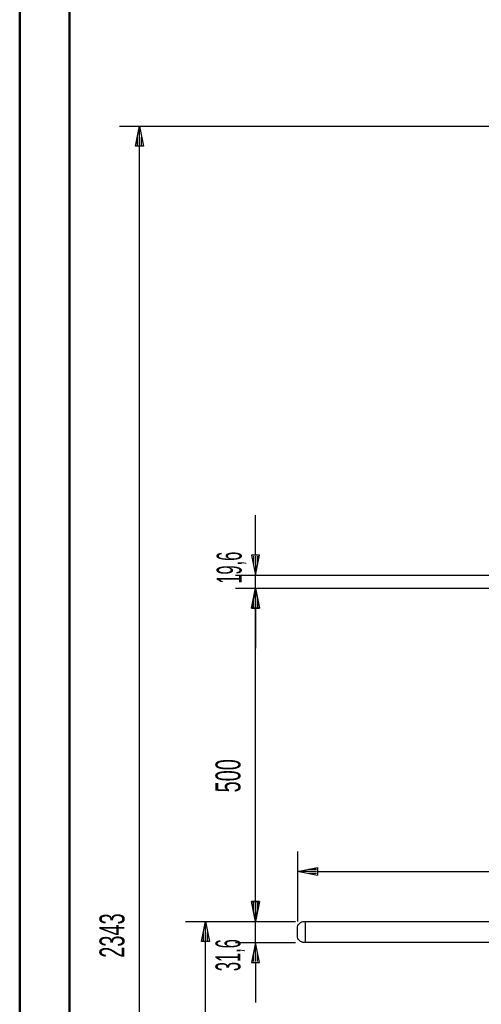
# Model space of a CAD drawing. Extents: x -10367 to -4247, y -676 to 3599.
# Tile 2 of 18: x -10367 to -9674, y 1342 to 2819. Entities that reach past the tile are written whole.
import ezdxf
from ezdxf.enums import TextEntityAlignment as Align

# ---------------------------------------------------------------- set-up
doc = ezdxf.new("R2010")
doc.units = 0
doc.header["$MEASUREMENT"] = 0
doc.layers.get('0').update_dxf_attribs({"linetype": 'CONTINUOUS'})
doc.layers.add('DIM49', color=4, linetype='CONTINUOUS')
doc.layers.add('TXT_DIM49', color=2, linetype='CONTINUOUS')
doc.layers.add('LE_ALL', color=7, linetype='CONTINUOUS', lineweight=50)

# ---------------------------------------------------------------- blocks, each defined once
blk = doc.blocks.new('_D16', base_point=(-9937.7, 1466.6))
at = {"layer": 'DIM49', "color": 1}
for p, q in [((-10117.7, 1466.6), (-9952.7, 1466.6)), ((-10093.7, 1436.6), (-10087.7, 1466.6)), ((-10087.7, 1466.6), (-10081.7, 1436.6)), ((-10087.7, 1438.1), (-10087.7, 1465.1)), ((-10090.7, 1438.1), (-10090.7, 1450.1)), ((-10084.7, 1438.1), (-10084.7, 1450.1)), ((-10081.7, 1436.6), (-10093.7, 1436.6)), ((-10087.7, 346.6), (-10087.7, 1436.6)), ((-10087.7, 316.6), (-10093.7, 346.6)), ((-10093.7, 346.6), (-10081.7, 346.6)), ((-10090.7, 345.1), (-10090.7, 333.1)), ((-10081.7, 346.6), (-10087.7, 316.6)), ((-10087.7, 345.1), (-10087.7, 318.1)), ((-10084.7, 345.1), (-10084.7, 333.1)), ((-10117.7, 316.6), (-9741.7, 316.6))]:
    blk.add_line(p, q, dxfattribs=at)
at = {"layer": 'TXT_DIM49', "width": 0.537}
blk.add_text('1150', height=37.5, rotation=90, dxfattribs=at).set_placement((-10110.2, 853.3), align=Align.CENTER)
blk = doc.blocks.new('_D17', base_point=(-9949.7, 1456.6))
at = {"layer": 'DIM49', "color": 1}
for p, q in [((-9949.7, 1571.6), (-9949.7, 1466.6)), ((-9226.7, 1571.6), (-9226.7, 1476.6)), ((-9949.7, 1541.6), (-9919.7, 1547.6)), ((-9919.7, 1535.6), (-9949.7, 1541.6)), ((-9921.2, 1541.6), (-9948.2, 1541.6)), ((-9921.2, 1544.6), (-9933.2, 1544.6)), ((-9921.2, 1538.6), (-9933.2, 1538.6)), ((-9919.7, 1547.6), (-9919.7, 1535.6)), ((-9919.7, 1541.6), (-9256.7, 1541.6)), ((-9256.7, 1535.6), (-9256.7, 1547.6)), ((-9256.7, 1547.6), (-9226.7, 1541.6)), ((-9226.7, 1541.6), (-9256.7, 1535.6)), ((-9255.2, 1544.6), (-9243.2, 1544.6)), ((-9255.2, 1541.6), (-9228.2, 1541.6)), ((-9255.2, 1538.6), (-9243.2, 1538.6))]:
    blk.add_line(p, q, dxfattribs=at)
at = {"layer": 'TXT_DIM49', "width": 0.596}
blk.add_text('723', height=37.5, rotation=360, dxfattribs=at).set_placement((-9619.7, 1564.1), align=Align.CENTER)
blk = doc.blocks.new('_D23', base_point=(-9937.7, 1435))
at = {"layer": 'DIM49', "color": 1}
for p, q in [((-10012.7, 1496.6), (-10012.7, 1556.6)), ((-10006.7, 1496.6), (-10018.7, 1496.6)), ((-10018.7, 1496.6), (-10012.7, 1466.6)), ((-10015.7, 1495.1), (-10015.7, 1483.1)), ((-10012.7, 1466.6), (-10006.7, 1496.6)), ((-10012.7, 1495.1), (-10012.7, 1468.1)), ((-10009.7, 1495.1), (-10009.7, 1483.1)), ((-10042.7, 1466.6), (-9952.7, 1466.6)), ((-10012.7, 1435), (-10012.7, 1466.6)), ((-10042.7, 1435), (-9952.7, 1435)), ((-10012.7, 1435), (-10018.7, 1405)), ((-10006.7, 1405), (-10012.7, 1435)), ((-10012.7, 1406.5), (-10012.7, 1433.5)), ((-10015.7, 1406.5), (-10015.7, 1418.5)), ((-10009.7, 1406.5), (-10009.7, 1418.5)), ((-10018.7, 1405), (-10006.7, 1405)), ((-10012.7, 1405), (-10012.7, 1345))]:
    blk.add_line(p, q, dxfattribs=at)
at = {"layer": 'TXT_DIM49', "width": 0.491}
blk.add_text('31,6', height=37.5, rotation=90, dxfattribs=at).set_placement((-10035.2, 1416), align=Align.CENTER)
blk = doc.blocks.new('_D24', base_point=(-9937.7, 1466.6))
at = {"layer": 'DIM49', "color": 1}
for p, q in [((-10042.7, 1966.6), (-9151.7, 1966.6)), ((-10018.7, 1936.6), (-10012.7, 1966.6)), ((-10012.7, 1966.6), (-10006.7, 1936.6)), ((-10012.7, 1938.1), (-10012.7, 1965.1)), ((-10015.7, 1938.1), (-10015.7, 1950.1)), ((-10009.7, 1938.1), (-10009.7, 1950.1)), ((-10006.7, 1936.6), (-10018.7, 1936.6)), ((-10012.7, 1496.6), (-10012.7, 1936.6)), ((-10012.7, 1466.6), (-10018.7, 1496.6)), ((-10018.7, 1496.6), (-10006.7, 1496.6)), ((-10015.7, 1495.1), (-10015.7, 1483.1)), ((-10006.7, 1496.6), (-10012.7, 1466.6)), ((-10012.7, 1495.1), (-10012.7, 1468.1)), ((-10009.7, 1495.1), (-10009.7, 1483.1)), ((-10042.7, 1466.6), (-9952.7, 1466.6))]:
    blk.add_line(p, q, dxfattribs=at)
at = {"layer": 'TXT_DIM49', "width": 0.596}
blk.add_text('500', height=37.5, rotation=90, dxfattribs=at).set_placement((-10035.2, 1685.1), align=Align.CENTER)
blk = doc.blocks.new('_D25', base_point=(-9136.7, 1966.6))
at = {"layer": 'DIM49', "color": 1}
for p, q in [((-10012.7, 2016.2), (-10012.7, 2076.2)), ((-10006.7, 2016.2), (-10018.7, 2016.2)), ((-10018.7, 2016.2), (-10012.7, 1986.2)), ((-10015.7, 2014.7), (-10015.7, 2002.7)), ((-10012.7, 1986.2), (-10006.7, 2016.2)), ((-10012.7, 2014.7), (-10012.7, 1987.7)), ((-10009.7, 2014.7), (-10009.7, 2002.7)), ((-10042.7, 1986.2), (-9151.7, 1986.2)), ((-10012.7, 1966.6), (-10012.7, 1986.2)), ((-10042.7, 1966.6), (-9151.7, 1966.6)), ((-10012.7, 1966.6), (-10018.7, 1936.6)), ((-10006.7, 1936.6), (-10012.7, 1966.6)), ((-10012.7, 1938.1), (-10012.7, 1965.1)), ((-10015.7, 1938.1), (-10015.7, 1950.1)), ((-10009.7, 1938.1), (-10009.7, 1950.1)), ((-10018.7, 1936.6), (-10006.7, 1936.6)), ((-10012.7, 1936.6), (-10012.7, 1876.6))]:
    blk.add_line(p, q, dxfattribs=at)
at = {"layer": 'TXT_DIM49', "width": 0.491}
blk.add_text('19,6', height=37.5, rotation=90.0014, dxfattribs=at).set_placement((-10033.4, 1997.3), align=Align.CENTER)
blk = doc.blocks.new('_D30', base_point=(-9101.7, 316.6))
at = {"layer": 'DIM49', "color": 1}
for p, q in [((-10216.8, 2659.6), (-9035.6, 2659.6)), ((-10192.8, 2629.6), (-10186.8, 2659.6)), ((-10186.8, 2659.6), (-10180.8, 2629.6)), ((-10186.8, 2631.1), (-10186.8, 2658.1)), ((-10180.8, 2629.6), (-10192.8, 2629.6)), ((-10189.8, 2631.1), (-10189.8, 2643.1)), ((-10186.8, 346.6), (-10186.8, 2629.6)), ((-10183.8, 2631.1), (-10183.8, 2643.1))]:
    blk.add_line(p, q, dxfattribs=at)
at = {"layer": 'TXT_DIM49', "width": 0.596}
blk.add_text('2343', height=37.5, rotation=90, dxfattribs=at).set_placement((-10209.3, 1445.4), align=Align.CENTER)

msp = doc.modelspace()

# ---------------------------------------------------------------- linework, layer by layer
msp.add_line((-9937.7, 1435), (-9937.7, 1466.6))
msp.add_lwpolyline([(-9226.7, 1435), (-9939.7, 1435, -0.414214), (-9949.7, 1445), (-9949.7, 1456.6, -0.414214), (-9939.7, 1466.6), (-9226.7, 1466.6), (-9226.7, 1435)], format="xyb")
at = {"layer": 'LE_ALL', "color": 10}
for points in [[(-10366.6, -676.1), (-4246.6, -676.1), (-4246.6, 3598.9), (-10366.6, 3598.9), (-10366.6, -676.1)], [(-10291.6, -601.1), (-4321.6, -601.1), (-4321.6, 3523.9), (-10291.6, 3523.9), (-10291.6, -601.1)]]:
    msp.add_lwpolyline(points, dxfattribs=at)

# ---------------------------------------------------------------- block references
at = {"layer": 'DIM49'}
for name, p in [('_D30', (-9101.7, 316.6)), ('_D25', (-9136.7, 1966.6)), ('_D24', (-9937.7, 1466.6)), ('_D17', (-9949.7, 1456.6)), ('_D23', (-9937.7, 1435)), ('_D16', (-9937.7, 1466.6))]:
    msp.add_blockref(name, p, dxfattribs=at)

doc.saveas('drawing.dxf')
